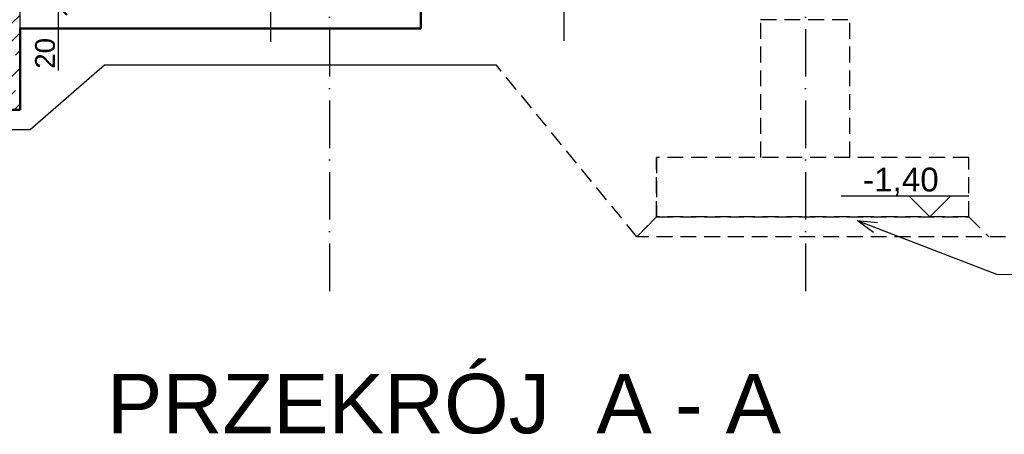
# Model space of a CAD drawing. Extents: x 5703 to 11842, y -4896 to -230.
# Tile 19 of 28: x 8759 to 9256, y -4855 to -4646. Entities that reach past the tile are written whole.
import ezdxf

# ---------------------------------------------------------------- set-up
doc = ezdxf.new("R2010")
doc.units = 0
doc.header["$LTSCALE"] = 2
doc.linetypes.add('ACAD_ISO10W100', pattern=[18, 12, -3, 0, -3])
doc.linetypes.add('JIS_02_2.0', pattern=[3, 2, -1])
for name, color, linetype in [('2D- Siatka Modularna', 81, 'ACAD_ISO10W100'), ('_opis', 7, 'Continuous'), ('Budowlane - Opisy', 7, 'Continuous'), ('Konstrukcja - Sciany Studni', 7, 'Continuous'), ('Wymiarowanie - Poziomy', 7, 'Continuous')]:
    doc.layers.add(name, color=color, linetype=linetype)
for name, color, linetype, lineweight in [('a___przekrojowa___0.5', 7, 'Continuous', 50), ('a___widokowa_0.25', 7, 'Continuous', 25), ('a___wymiary', 7, 'Continuous', 18)]:
    doc.layers.add(name, color=color, linetype=linetype, lineweight=lineweight)
doc.styles.add('GENERATED_STYLE_2', font='ARIAL.TTF')
doc.styles.get("Standard").update_dxf_attribs({"font": 'arial.ttf'})
doc.dimstyles.new('1_50', dxfattribs={"dimtxt": 10, "dimasz": 5, "dimexe": 1.25, "dimexo": 0.625, "dimgap": 1.5, "dimtad": 1, "dimdec": 3, "dimrnd": 0.5, "dimdsep": 46, "dimtxsty": 'Standard', "dimblk": 'znacznik', "dimcen": 1.5, "dimse1": 1, "dimse2": 1, "dimclrd": 256, "dimclrt": 256, "dimazin": 0, "dimtfac": 1, "dimtdec": 3, "dimtmove": 0, "dimatfit": 3, "dimldrblk": 'znacznik', "dimfxl": 1, "dimarcsym": 0})
doc.dimstyles.new('GENERATED_STYLE__61', dxfattribs={"dimtxt": 0.18, "dimasz": 4.56, "dimexe": 0.18, "dimexo": 0.0625, "dimgap": 0.09, "dimtad": 0, "dimtih": 1, "dimtoh": 1, "dimdec": 4, "dimzin": 0, "dimdsep": 46, "dimtxsty": 'Standard', "dimcen": 0.09, "dimadec": 0, "dimazin": 0, "dimtfac": 1, "dimtdec": 4, "dimtmove": 0, "dimatfit": 3, "dimldrblk": 'ARROWHEAD_3', "dimfxl": 1, "dimtolj": 1, "dimtzin": 0, "dimarcsym": 0})

# ---------------------------------------------------------------- blocks, each defined once
blk = doc.blocks.new('znacznik')
at = {"layer": 'a___wymiary'}
for p, q in [((0, 1.394), (0, -1.394)), ((1.394, 0), (-1.394, 0))]:
    blk.add_line(p, q, dxfattribs=at)
at = {"layer": 'a___wymiary', "const_width": 0.2}
blk.add_lwpolyline([(0.876, 0.876), (-0.876, -0.876)], dxfattribs=at)
blk = doc.blocks.new('*D5533')
at = {"layer": 'a___wymiary', "lineweight": -2}
for p, q in [((8778.75, -4624.15), (8778.75, -4634.2)), ((8778.75, -4639.2), (8778.75, -4671.73))]:
    blk.add_line(p, q, dxfattribs=at)
at = {"layer": 'Defpoints', "color": 0}
for p in [(8759.73, -4619.15), (8759.56, -4639.2), (8778.75, -4639.2)]:
    blk.add_point(p, dxfattribs=at)
at = {"layer": 'a___wymiary', "lineweight": -2, "xscale": 5, "yscale": 5, "zscale": 5}
for p, rotation in [((8778.75, -4619.15), 90), ((8778.75, -4639.2), 270)]:
    blk.add_blockref('znacznik', p, dxfattribs=dict(at, rotation=rotation))
at = {"layer": 'a___wymiary', "insert": (8772.14, -4663.01), "char_height": 10, "attachment_point": 5, "rotation": 90}
blk.add_mtext('20', dxfattribs=at)
blk = doc.blocks.new('ARROWHEAD_3')
at = {"linetype": 'Continuous'}
blk.add_line((0, 0), (-1, 0), dxfattribs=at)
at = {"linetype": 'Continuous', "flags": 128}
blk.add_lwpolyline([(-1, 0.2679), (0, 0), (-1, -0.2679)], dxfattribs=at)

msp = doc.modelspace()

# ---------------------------------------------------------------- hatches: boundary and pattern name
at = {"layer": '_opis', "transparency": 33554687}
h = msp.add_hatch(dxfattribs=at)
h.set_pattern_fill('ANSI33-METRIC', color=256, scale=2)
h.set_pattern_definition([(45, (6314.639, -6109.682), (-8.980256, 8.980256), []), (45, (6323.62, -6109.682), (-8.980256, 8.980256), [6.35, -3.175])])
h.paths.add_polyline_path([(8675.5813, -4691.5996), (8759.5628, -4691.5996), (8759.5628, -4644.3996), (8759.5628, -4644.3996), (8759.5628, -4644.2996), (8759.5628, -4644.2996), (8759.5628, -4634.1996), (8744.5628, -4633.9996), (8744.5628, -4668.2196), (8675.5813, -4668.2196)])

# ---------------------------------------------------------------- linework, layer by layer
at = {"layer": '2D- Siatka Modularna'}
msp.add_line((8915.5813, -3964.8569), (8915.5813, -4784.4517), dxfattribs=at)
msp.add_line((8915.5813, -3964.8569), (8915.5813, -4784.4517), dxfattribs=at)
at = {"layer": '2D- Siatka Modularna', "lineweight": 25}
msp.add_line((9155.5813, -3964.8569), (9155.5813, -4784.4517), dxfattribs=at)
msp.add_line((9155.5813, -3964.8569), (9155.5813, -4784.4517), dxfattribs=at)
at = {"layer": 'a___przekrojowa___0.5'}
for p, q in [((8961.5628, -4638.9996), (8961.5628, -4650.3996)), ((8759.5628, -4691.5996), (8759.5628, -4650.3996)), ((8759.5628, -4650.3996), (8961.5628, -4650.3996)), ((8637.5628, -4691.5996), (8759.5628, -4691.5996))]:
    msp.add_line(p, q, dxfattribs=at)
at = {"layer": 'a___widokowa_0.25', "linetype": 'JIS_02_2.0', "ltscale": 2}
for p, q in [((9132.9789, -4645.9996), (9177.9789, -4645.9996)), ((9133.0133, -4715.5996), (9133.0133, -4645.9996)), ((9177.9789, -4715.5996), (9177.9789, -4645.9996)), ((9177.9789, -4715.5996), (9177.9789, -4645.9996)), ((9070.5133, -4755.5996), (8999.7412, -4668.9996)), ((9080.5133, -4745.5996), (9080.5133, -4715.5996)), ((9237.9789, -4715.5996), (9080.5133, -4715.5996)), ((9237.9789, -4715.5996), (9080.5133, -4715.5996)), ((9080.5133, -4715.5996), (9080.5133, -4745.5996)), ((9237.9789, -4745.5996), (9237.9789, -4715.5996)), ((9237.9789, -4745.5996), (9237.9789, -4715.5996)), ((9080.5133, -4745.5996), (9070.5133, -4755.5996)), ((9070.5133, -4755.5996), (9080.5133, -4745.5996)), ((9237.9789, -4745.5996), (9080.5133, -4745.5996)), ((9080.5133, -4745.5996), (9237.9789, -4745.5996)), ((9237.9789, -4745.5996), (9247.9789, -4755.5996)), ((9280.5133, -4755.5996), (9070.5133, -4755.5996))]:
    msp.add_line(p, q, dxfattribs=at)
at = {"layer": 'a___widokowa_0.25'}
for p, q in [((8802.1628, -4668.9996), (8764.5628, -4701.5996)), ((8999.7412, -4668.9996), (8802.1628, -4668.9996)), ((8764.5628, -4701.5996), (8632.5628, -4701.5996))]:
    msp.add_line(p, q, dxfattribs=at)
at = {"layer": 'Budowlane - Opisy'}
for p, q in [((8885.8356, -4589.6432), (8885.8356, -4657.1377)), ((9033.7354, -4589.1915), (9033.7354, -4656.686))]:
    msp.add_line(p, q, dxfattribs=at)
at = {"layer": 'Konstrukcja - Sciany Studni'}
for q in [(8759.5628, -4639.1996), (8744.5628, -4691.5996)]:
    msp.add_line((8759.5628, -4691.5996), q, dxfattribs=at)
at = {"layer": 'Wymiarowanie - Poziomy'}
for p, q in [((9228.7911, -4735.1571), (9173.6587, -4735.1571)), ((9237.9789, -4735.1571), (9198.229, -4735.1571))]:
    msp.add_line(p, q, dxfattribs=at)
msp.add_lwpolyline([(9228.7911, -4735.1571), (9218.3486, -4745.5996), (9207.906, -4735.1571)], dxfattribs=at)

# ---------------------------------------------------------------- texts
at = {"layer": 'Wymiarowanie - Poziomy', "attachment_point": 3, "style": 'GENERATED_STYLE_2'}
for s, insert, char_height in [('-1,40', (9222.7911, -4720.7571), 12), ('PRZEKRÓJ  A - A', (9143.281, -4824.8991), 30)]:
    msp.add_mtext(s, dxfattribs=dict(at, insert=insert, char_height=char_height))

# ---------------------------------------------------------------- dimensions: what is measured, and where the dimension line sits
at = {"layer": 'a___wymiary'}
dim = msp.add_linear_dim(base=(8778.7479, -4639.1996), p1=(8759.7272, -4619.1532), p2=(8759.5628, -4639.1996), angle=90, dimstyle='1_50', override={"dimtxt": 10, "dimtmove": 1}, dxfattribs=at)
dim.commit()
dim.dimension.update_dxf_attribs({"geometry": '*D5533', "text_midpoint": (8778.7479, -4663.0096), "dimtype": 160})

# ---------------------------------------------------------------- leaders
at = {"layer": 'Budowlane - Opisy', "annotation_type": 0, "has_hookline": 1, "hookline_direction": 0, "text_width": 71.155}
msp.add_leader([(9181.5776, -4747.402), (9251.9272, -4774.5092), (9266.4348, -4774.7092)], dimstyle='GENERATED_STYLE__61', override={"dimasz": 10}, dxfattribs=at)

doc.saveas('drawing.dxf')
